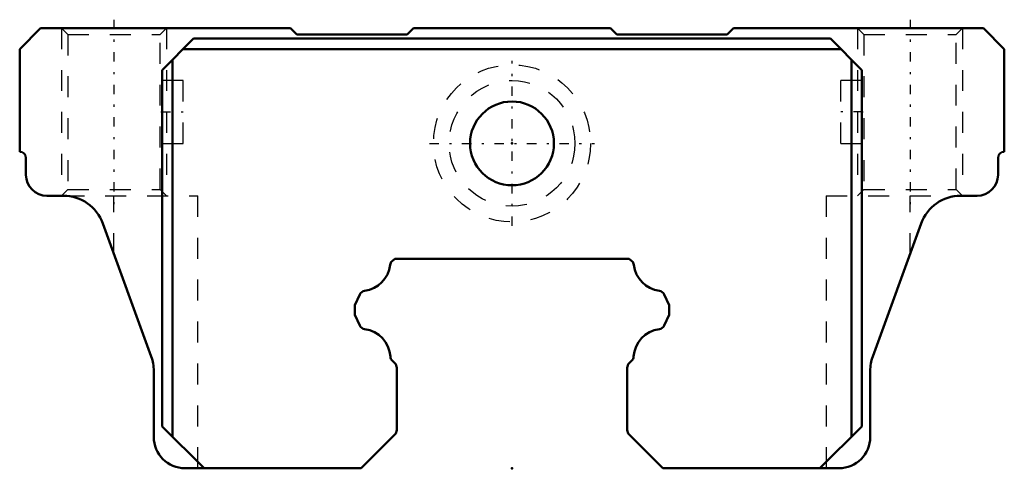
# Model space of a CAD drawing. Header units: millimetres. Extents: x -23.5 to 23.5, y 3 to 24.4.
import ezdxf

# ---------------------------------------------------------------- set-up
doc = ezdxf.new("R2010")
doc.units = ezdxf.units.MM
doc.linetypes.add('Center', pattern=[1.5, 0.45, -0.5, 0.05, -0.5])
doc.linetypes.add('Dashed', pattern=[2, 1, -1])
for name, color, linetype, lineweight in [('2d ConnectionPoints', 7, 'Continuous', 50), ('AM_0', 7, 'Continuous', 50), ('AM_5', 3, 'Continuous', 25), ('AM_7', 7, 'Center', 25), ('AM_9', 6, 'Dashed', 25)]:
    doc.layers.add(name, color=color, linetype=linetype, lineweight=lineweight)

# ---------------------------------------------------------------- blocks, each defined once
blk = doc.blocks.new('1_PB1021B_SHS_grease_nipple_joint_0_in_SHS15LC1SS_GK__BLOCK_PB1021B1__2')
at = {"layer": 'AM_7'}
for p, q in [((0, 14.5625), (0, 22.4375)), ((-3.9375, 18.5), (3.9375, 18.5))]:
    blk.add_line(p, q, dxfattribs=at)
at = {"layer": 'AM_9'}
for radius in [3.75, 3]:
    blk.add_circle((0, 18.5), radius, dxfattribs=at)
blk = doc.blocks.new('2_SHS15LCSSPB1021B1_Slide25_55_0_in_SHS15LC1SS_GK__BLOCK_PB1021B1__2')
at = {"layer": 'AM_0'}
for p, q in [((-22.5, 24), (-23.5, 23)), ((-10.575, 24), (-22.5, 24)), ((-10.275, 23.7), (-10.575, 24)), ((-4.7, 24), (-5, 23.7)), ((4.7, 24), (-4.7, 24)), ((5, 23.7), (4.7, 24)), ((10.575, 24), (10.275, 23.7)), ((22.5, 24), (10.575, 24)), ((23.5, 23), (22.5, 24)), ((-16.7, 22), (-15.2, 23.5)), ((-15.2, 23.5), (15.2, 23.5)), ((-5, 23.7), (-10.275, 23.7)), ((10.275, 23.7), (5, 23.7)), ((15.2, 23.5), (16.7, 22)), ((-23.5, 23), (-23.5, 18.1)), ((-15.7, 23), (15.7, 23)), ((23.5, 18.1), (23.5, 23)), ((-16.2, 22.5), (-16.2, 4.5)), ((16.2, 22.5), (16.2, 4.5)), ((-16.7, 22), (-16.7, 5)), ((16.7, 22), (16.7, 5)), ((-23.2, 17.8), (-23.2, 17)), ((23.2, 17), (23.2, 17.8)), ((-22.2, 16), (-21.412, 16)), ((21.412, 16), (22.2, 16)), ((-19.533, 14.684), (-17.221, 8.331)), ((17.221, 8.331), (19.533, 14.684)), ((-5.6, 13), (-5.724, 12.876)), ((5.6, 13), (-5.6, 13)), ((5.724, 12.876), (5.6, 13)), ((-7.265, 11.29), (-7.5, 10.787)), ((7.5, 10.787), (7.265, 11.29)), ((-7.5, 10.787), (-7.5, 10.313)), ((7.5, 10.313), (7.5, 10.787)), ((-7.5, 10.313), (-7.265, 9.808)), ((7.265, 9.808), (7.5, 10.313)), ((-5.714, 8.135), (-5.588, 8.009)), ((5.588, 8.009), (5.714, 8.135)), ((-17.1, 7.647), (-17.1, 4.5)), ((-5.5, 7.796), (-5.5, 4.824)), ((5.5, 4.824), (5.5, 7.796)), ((17.1, 4.5), (17.1, 7.647)), ((-16.7, 5), (-14.7, 3)), ((16.7, 5), (14.7, 3)), ((-5.588, 4.612), (-7.2, 3)), ((5.588, 4.612), (7.2, 3)), ((-15.6, 3), (-7.2, 3)), ((7.2, 3), (15.6, 3))]:
    blk.add_line(p, q, dxfattribs=at)
blk.add_circle((0, 18.5), 2, dxfattribs=at)
for centre, radius, start, end in [((-23.5, 17.8), 0.3, 0, 90), ((23.5, 17.8), 0.3, 90, 180), ((-22.2, 17), 1, 180, 270), ((22.2, 17), 1, 270, 360), ((-21.412, 14), 2, 20, 90), ((21.412, 14), 2, 90, 160), ((-7.229, 12.88), 1.431, 277.8647, 352.82), ((-5.611, 12.712), 0.199, 124.6479, 183.1715), ((5.611, 12.712), 0.199, 356.8285, 55.3521), ((7.229, 12.88), 1.431, 187.18, 262.1353), ((-7.012, 11.191), 0.273, 94.6554, 158.5748), ((7.012, 11.191), 0.273, 21.4252, 85.3446), ((-6.993, 9.935), 0.3, 205.0013, 262.1246), ((-7.229, 8.221), 1.431, 4.2318, 82.1353), ((7.229, 8.221), 1.431, 97.8647, 175.7682), ((6.993, 9.935), 0.3, 277.8754, 334.9987), ((-19.1, 7.647), 2, 0, 20), ((-5.524, 8.339), 0.279, 182.6168, 226.9485), ((-5.8, 7.796), 0.3, 0, 44.9997), ((5.8, 7.796), 0.3, 135.0003, 180), ((5.524, 8.339), 0.279, 313.0515, 357.3832), ((19.1, 7.647), 2, 160, 180), ((-5.8, 4.824), 0.3, 315, 360), ((5.8, 4.824), 0.3, 180, 225), ((-15.6, 4.5), 1.5, 180, 270), ((15.6, 4.5), 1.5, 270, 0)]:
    blk.add_arc(centre, radius, start, end, dxfattribs=at)
at = {"layer": 'AM_5', "linetype": 'Dashed'}
for p, q in [((-21.5, 24), (-21.5, 16)), ((-16.5, 24), (-16.5, 16)), ((16.5, 24), (16.5, 16)), ((21.5, 24), (21.5, 16))]:
    blk.add_line(p, q, dxfattribs=at)
at = {"layer": 'AM_7'}
for p, q in [((-19, 24.4), (-19, 15.6)), ((19, 24.4), (19, 15.6)), ((-16.75, 20), (-15.65, 20)), ((16.75, 20), (15.65, 20))]:
    blk.add_line(p, q, dxfattribs=at)
at = {"layer": 'AM_9'}
for p, q in [((-21.5, 24), (-21.2, 23.7)), ((-16.8, 23.7), (-16.5, 24)), ((16.5, 24), (16.8, 23.7)), ((21.2, 23.7), (21.5, 24)), ((-21.2, 23.7), (-21.2, 16.3)), ((-21.2, 23.7), (-16.8, 23.7)), ((-16.8, 16.3), (-16.8, 23.7)), ((16.8, 23.7), (16.8, 16.3)), ((16.8, 23.7), (21.2, 23.7)), ((21.2, 16.3), (21.2, 23.7)), ((-15.7, 21.5), (-16.7, 21.5)), ((-15.7, 18.5), (-15.7, 21.5)), ((15.7, 18.5), (15.7, 21.5)), ((16.7, 21.5), (15.7, 21.5)), ((-16.7, 18.5), (-15.7, 18.5)), ((15.7, 18.5), (16.7, 18.5)), ((-21.2, 16.3), (-21.5, 16)), ((-21.412, 16), (-15, 16)), ((-21.2, 16.3), (-16.8, 16.3)), ((-19, 13.22), (-19, 16)), ((-16.5, 16), (-16.8, 16.3)), ((-15, 3), (-15, 16)), ((15, 16), (15, 3)), ((15, 16), (21.412, 16)), ((16.8, 16.3), (16.5, 16)), ((16.8, 16.3), (21.2, 16.3)), ((19, 13.22), (19, 16)), ((21.5, 16), (21.2, 16.3))]:
    blk.add_line(p, q, dxfattribs=at)

msp = doc.modelspace()

# ---------------------------------------------------------------- linework, layer by layer
at = {"layer": '2d ConnectionPoints'}
for p in [(-16.7, 20), (-16.7, 20), (16.7, 20), (16.7, 20), (0, 18.5), (0, 18.5), (0, 3)]:
    msp.add_point(p, dxfattribs=at)

# ---------------------------------------------------------------- block references
for name in ['2_SHS15LCSSPB1021B1_Slide25_55_0_in_SHS15LC1SS_GK__BLOCK_PB1021B1__2', '1_PB1021B_SHS_grease_nipple_joint_0_in_SHS15LC1SS_GK__BLOCK_PB1021B1__2']:
    msp.add_blockref(name, (0, 0))

doc.saveas('drawing.dxf')
